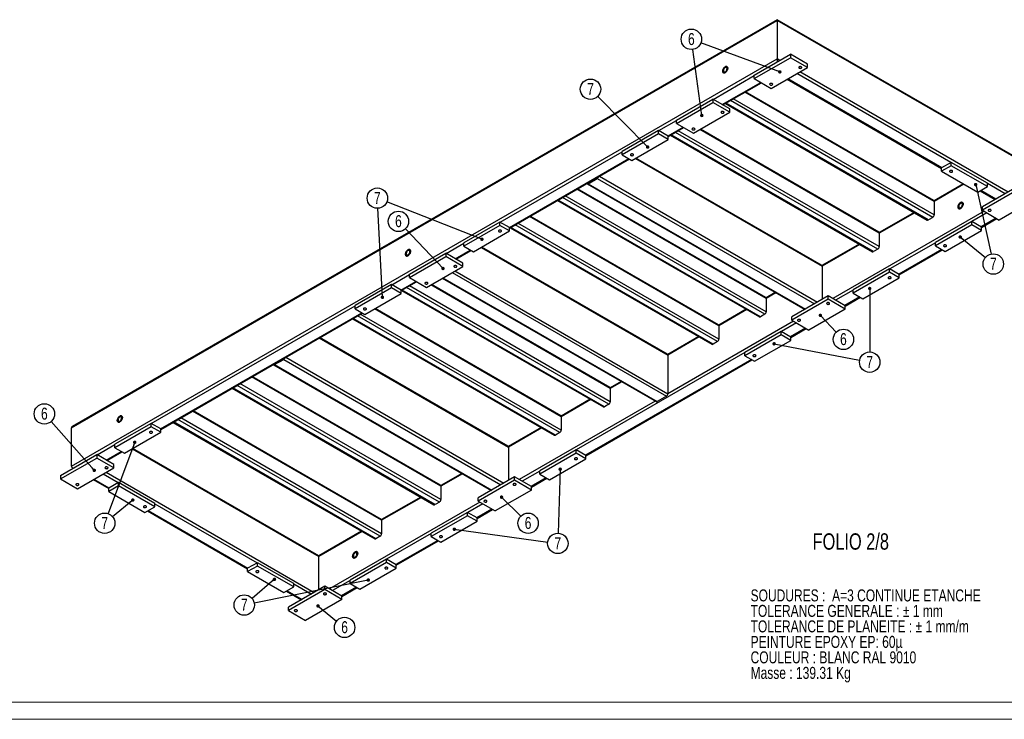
# Model space of a CAD drawing. Header units: millimetres. Extents: x 0 to 841, y 0 to 594.
# Tile 5 of 9: x 408 to 696, y 0 to 204. Entities that reach past the tile are written whole.
import ezdxf

# ---------------------------------------------------------------- set-up
doc = ezdxf.new("R2010")
doc.units = ezdxf.units.MM
doc.layers.add('NOTES', color=6, linetype='Continuous')
doc.layers.add('TRAIT-FORT', color=4, linetype='Continuous', lineweight=25)
doc.styles.add('SLDTEXTSTYLE0', font='TXT', dxfattribs={"width": 0.75})
doc.dimstyles.new('SLDDIMSTYLE2', dxfattribs={"dimtxt": 0.18, "dimasz": 1, "dimexe": 0, "dimexo": 0.0625, "dimgap": 0, "dimtad": 0, "dimtih": 1, "dimtoh": 1, "dimdec": 0, "dimrnd": 1e-09, "dimzin": 0, "dimdsep": 46, "dimtxsty": 'Standard', "dimblk1": 'DOT', "dimblk2": 'DOT', "dimsah": 1, "dimcen": 0.09, "dimadec": 0, "dimazin": 0, "dimtfac": 1, "dimtdec": 0, "dimtofl": 0, "dimtmove": 0, "dimatfit": 3, "dimldrblk": 'DOT', "dimfxl": 1, "dimfrac": 2, "dimtolj": 1, "dimtzin": 0, "dimarcsym": 0})

# ---------------------------------------------------------------- blocks, each defined once
blk = doc.blocks.new('SW_NOTE_0')
at = {"layer": 'NOTES', "color": 0, "char_height": 3.5, "attachment_point": 1, "style": 'SLDTEXTSTYLE0'}
for s, insert in [('SOUDURES :  A=3 CONTINUE ETANCHE', (0, 4.51)), ('TOLERANCE GENERALE : ± 1 mm', (0, -0.01)), ('TOLERANCE DE PLANEITE : ± 1 mm/m', (0, -4.54)), ('PEINTURE EPOXY EP: 60µ', (0, -9.07)), ('COULEUR : BLANC RAL 9010', (0, -13.59)), ('Masse : 139.31 Kg', (0, -18.12))]:
    blk.add_mtext(s, dxfattribs=dict(at, insert=insert))
blk = doc.blocks.new('SW_NOTE_13')
at = {"layer": 'NOTES', "color": 0}
blk.add_circle((-2.05, 2.17), 2.98, dxfattribs=at)
at = {"layer": 'NOTES', "color": 0, "insert": (-2.05, 3.98), "char_height": 3.5, "attachment_point": 2, "style": 'SLDTEXTSTYLE0'}
blk.add_mtext('6', dxfattribs=at)
blk = doc.blocks.new('_Dot')
at = {"color": 0, "linetype": 'ByBlock', "lineweight": -2}
blk.add_line((-0.5, 0), (-1, 0), dxfattribs=at)
at = {"color": 0, "linetype": 'ByBlock', "const_width": 0.5}
blk.add_lwpolyline([(-0.25, 0, 1), (0.25, 0, 1)], format="xyb", close=True, dxfattribs=at)
blk = doc.blocks.new('SW_NOTE_14')
at = {"layer": 'NOTES', "color": 0}
blk.add_circle((-0.15, 2.98), 2.98, dxfattribs=at)
at = {"layer": 'NOTES', "color": 0, "insert": (-0.15, 4.8), "char_height": 3.5, "attachment_point": 2, "style": 'SLDTEXTSTYLE0'}
blk.add_mtext('7', dxfattribs=at)
blk = doc.blocks.new('SW_NOTE_15')
at = {"layer": 'NOTES', "color": 0}
blk.add_circle((-0.41, 2.95), 2.98, dxfattribs=at)
at = {"layer": 'NOTES', "color": 0, "insert": (-0.4, 4.77), "char_height": 3.5, "attachment_point": 2, "style": 'SLDTEXTSTYLE0'}
blk.add_mtext('6', dxfattribs=at)
blk = doc.blocks.new('SW_NOTE_17')
at = {"layer": 'NOTES', "color": 0}
blk.add_circle((2.31, -1.89), 2.98, dxfattribs=at)
at = {"layer": 'NOTES', "color": 0, "insert": (2.31, -0.07), "char_height": 3.5, "attachment_point": 2, "style": 'SLDTEXTSTYLE0'}
blk.add_mtext('7', dxfattribs=at)
blk = doc.blocks.new('SW_NOTE_18')
at = {"layer": 'NOTES', "color": 0}
blk.add_circle((2.07, -2.15), 2.98, dxfattribs=at)
at = {"layer": 'NOTES', "color": 0, "insert": (2.07, -0.33), "char_height": 3.5, "attachment_point": 2, "style": 'SLDTEXTSTYLE0'}
blk.add_mtext('6', dxfattribs=at)
blk = doc.blocks.new('SW_NOTE_19')
at = {"layer": 'NOTES', "color": 0}
blk.add_circle((0, -2.98), 2.98, dxfattribs=at)
at = {"layer": 'NOTES', "color": 0, "insert": (0, -1.16), "char_height": 3.5, "attachment_point": 2, "style": 'SLDTEXTSTYLE0'}
blk.add_mtext('7', dxfattribs=at)
blk = doc.blocks.new('SW_NOTE_20')
at = {"layer": 'NOTES', "color": 0}
blk.add_circle((2.13, -2.09), 2.98, dxfattribs=at)
at = {"layer": 'NOTES', "color": 0, "insert": (2.13, -0.27), "char_height": 3.5, "attachment_point": 2, "style": 'SLDTEXTSTYLE0'}
blk.add_mtext('6', dxfattribs=at)
blk = doc.blocks.new('SW_NOTE_21')
at = {"layer": 'NOTES', "color": 0}
blk.add_circle((-0.09, -2.98), 2.98, dxfattribs=at)
at = {"layer": 'NOTES', "color": 0, "insert": (-0.09, -1.16), "char_height": 3.5, "attachment_point": 2, "style": 'SLDTEXTSTYLE0'}
blk.add_mtext('7', dxfattribs=at)
blk = doc.blocks.new('SW_NOTE_22')
at = {"layer": 'NOTES', "color": 0}
blk.add_circle((2.32, -1.88), 2.98, dxfattribs=at)
at = {"layer": 'NOTES', "color": 0, "insert": (2.32, -0.06), "char_height": 3.5, "attachment_point": 2, "style": 'SLDTEXTSTYLE0'}
blk.add_mtext('6', dxfattribs=at)
blk = doc.blocks.new('SW_NOTE_23')
at = {"layer": 'NOTES', "color": 0}
blk.add_circle((-2.27, -1.93), 2.98, dxfattribs=at)
at = {"layer": 'NOTES', "color": 0, "insert": (-2.27, -0.12), "char_height": 3.5, "attachment_point": 2, "style": 'SLDTEXTSTYLE0'}
blk.add_mtext('7', dxfattribs=at)
blk = doc.blocks.new('SW_NOTE_24')
at = {"layer": 'NOTES', "color": 0}
blk.add_circle((-2.3, -1.89), 2.98, dxfattribs=at)
at = {"layer": 'NOTES', "color": 0, "insert": (-2.3, -0.08), "char_height": 3.5, "attachment_point": 2, "style": 'SLDTEXTSTYLE0'}
blk.add_mtext('7', dxfattribs=at)
blk = doc.blocks.new('SW_NOTE_25')
at = {"layer": 'NOTES', "color": 0}
blk.add_circle((-1.98, 2.23), 2.98, dxfattribs=at)
at = {"layer": 'NOTES', "color": 0, "insert": (-1.97, 4.05), "char_height": 3.5, "attachment_point": 2, "style": 'SLDTEXTSTYLE0'}
blk.add_mtext('6', dxfattribs=at)
blk = doc.blocks.new('SW_NOTE_26')
at = {"layer": 'NOTES', "color": 0}
blk.add_circle((-2.1, 2.12), 2.98, dxfattribs=at)
at = {"layer": 'NOTES', "color": 0, "insert": (-2.09, 3.94), "char_height": 3.5, "attachment_point": 2, "style": 'SLDTEXTSTYLE0'}
blk.add_mtext('7', dxfattribs=at)

msp = doc.modelspace()

# ---------------------------------------------------------------- linework, layer by layer
at = {"lineweight": 18}
for p, q in [((836, 5), (5, 5)), ((841, 0), (0, 0))]:
    msp.add_line(p, q, dxfattribs=at)
at = {"layer": 'TRAIT-FORT', "lineweight": 25}
for p, q in [((423.37, 85.2), (629.49, 204.19)), ((629.49, 204.39), (423.62, 85.54)), ((701.51, 162.82), (629.49, 204.39)), ((629.49, 204.39), (629.49, 204.19)), ((629.49, 204.19), (629.49, 192.92)), ((701.75, 162.47), (629.49, 204.19)), ((423.37, 73.93), (629.49, 192.92)), ((622.77, 188.15), (633.38, 194.27)), ((622.77, 187.17), (633.38, 193.29)), ((629.49, 192.92), (629.49, 192.02)), ((630.27, 192.47), (629.49, 192.92)), ((633.38, 194.27), (633.38, 193.29)), ((638.33, 191.41), (633.38, 194.27)), ((638.33, 190.43), (633.38, 193.29)), ((627.72, 184.31), (638.33, 190.43)), ((638.33, 190.43), (638.33, 191.41)), ((610.75, 181.12), (622.77, 188.06)), ((622.77, 187.17), (622.77, 188.15)), ((622.77, 187.17), (627.72, 184.31)), ((632.35, 186.98), (677.43, 160.96)), ((677.5, 161.12), (632.53, 187.08)), ((680.19, 162.67), (635.22, 188.63)), ((696.88, 154.02), (636.06, 189.12)), ((613.44, 179.57), (624.68, 186.06)), ((613.61, 179.47), (624.86, 185.96)), ((600.07, 175.04), (610.68, 181.16)), ((610.68, 181.16), (610.68, 180.18)), ((615.63, 178.31), (610.68, 181.16)), ((675.31, 147.37), (616.65, 181.23)), ((675.31, 151.29), (620.05, 183.19)), ((675.18, 151.56), (620.22, 183.29)), ((600.07, 174.06), (610.68, 180.18)), ((615.63, 177.33), (610.68, 180.18)), ((614.36, 179.9), (673.31, 145.87)), ((673.61, 145.9), (614.53, 180)), ((615.63, 177.33), (615.63, 178.31)), ((674.88, 146.63), (615.81, 180.74)), ((605.02, 171.2), (615.63, 177.33)), ((594.91, 171.98), (600.07, 174.96)), ((597.6, 170.43), (601.98, 172.96)), ((597.67, 170.27), (602.16, 172.86)), ((600.07, 174.06), (600.07, 175.04)), ((600.07, 174.06), (605.02, 171.2)), ((594.84, 172.02), (584.23, 165.9)), ((594.84, 171.04), (584.23, 164.92)), ((594.84, 171.04), (594.84, 172.02)), ((597.67, 170.39), (594.84, 172.02)), ((597.67, 169.41), (594.84, 171.04)), ((597.67, 169.41), (597.67, 170.39)), ((598.31, 170.63), (657.26, 136.6)), ((657.56, 136.63), (598.48, 170.74)), ((658.83, 137.37), (599.75, 171.47)), ((659.26, 138.1), (600.6, 171.96)), ((659.26, 142.02), (606.86, 172.27)), ((659.13, 142.29), (607.04, 172.37)), ((587.06, 163.29), (597.67, 169.41)), ((548.6, 145.24), (584.23, 165.82)), ((584.23, 164.92), (584.23, 165.9)), ((584.23, 164.92), (587.06, 163.29)), ((642.45, 132.66), (588.23, 163.96)), ((551.28, 143.69), (586.14, 163.82)), ((551.35, 143.53), (586.32, 163.71)), ((588.05, 163.86), (642.57, 132.39)), ((680.26, 162.71), (677.43, 161.08)), ((680.26, 161.73), (677.43, 160.1)), ((677.43, 160.1), (677.43, 161.08)), ((680.26, 161.73), (680.26, 162.71)), ((690.86, 156.59), (680.26, 162.71)), ((690.86, 155.61), (680.26, 161.73)), ((574.26, 156.71), (576.95, 158.26)), ((577.55, 158.65), (641.23, 121.89)), ((677.43, 160.1), (688.04, 153.98)), ((573.96, 156.44), (637.51, 119.75)), ((574.23, 156.73), (574.26, 156.71)), ((574.26, 156.47), (576.95, 158.02)), ((574.26, 156.47), (637.69, 119.85)), ((576.95, 158.02), (640.38, 121.4)), ((683.83, 156.41), (675.27, 151.47)), ((684, 156.31), (675.31, 151.29)), ((688.04, 153.98), (690.86, 155.61)), ((699.99, 155.82), (689.38, 149.69)), ((690.86, 155.61), (690.86, 156.59)), ((696.03, 153.53), (690.86, 156.51)), ((625.83, 118.32), (566.76, 152.42)), ((626.26, 119.05), (567.6, 152.91)), ((626.26, 122.97), (571, 154.87)), ((626.13, 123.25), (571.17, 154.97)), ((688.78, 154.41), (693.16, 151.88)), ((693.34, 151.98), (688.96, 154.51)), ((699.99, 154.84), (689.38, 148.71)), ((565.31, 151.59), (624.26, 117.55)), ((624.56, 117.58), (565.48, 151.69)), ((675.31, 151.29), (675.31, 147.37)), ((689.38, 148.71), (689.38, 149.69)), ((704.94, 151.98), (694.33, 145.86)), ((612.42, 114.98), (557.16, 146.88)), ((612.3, 115.26), (557.34, 146.99)), ((689.87, 148.43), (645.68, 122.91)), ((669.44, 148.1), (659.22, 142.2)), ((669.62, 148), (659.26, 142.02)), ((690.72, 147.94), (686.34, 145.41)), ((689.38, 148.71), (694.33, 145.86)), ((548.52, 145.28), (537.92, 139.16)), ((548.52, 144.3), (537.92, 138.18)), ((548.52, 144.3), (548.52, 145.28)), ((551.35, 143.65), (548.52, 145.28)), ((551.35, 142.67), (548.52, 144.3)), ((612, 110.33), (552.92, 144.43)), ((612.42, 111.06), (553.77, 144.92)), ((674.88, 146.63), (673.61, 145.9)), ((686.27, 145.45), (675.66, 139.32)), ((686.27, 144.47), (675.66, 138.34)), ((686.27, 144.47), (686.27, 145.45)), ((689.1, 143.81), (686.27, 145.45)), ((689.1, 142.83), (686.27, 144.47)), ((693.41, 146.39), (689.03, 143.85)), ((689.1, 143.69), (693.59, 146.28)), ((689.1, 142.83), (689.1, 143.81)), ((540.75, 136.55), (551.35, 142.67)), ((551.35, 142.67), (551.35, 143.65)), ((551.47, 143.6), (610.43, 109.56)), ((610.73, 109.59), (551.65, 143.7)), ((659.26, 142.02), (659.26, 138.1)), ((678.49, 136.71), (689.1, 142.83)), ((532.76, 136.1), (537.92, 139.08)), ((537.92, 138.18), (537.92, 139.16)), ((537.92, 138.18), (540.75, 136.55)), ((653.39, 138.84), (642.53, 132.57)), ((653.57, 138.73), (642.57, 132.39)), ((675.66, 139.24), (662.37, 131.57)), ((675.66, 138.34), (675.66, 139.32)), ((675.66, 138.34), (678.49, 136.71)), ((522.08, 130.02), (532.69, 136.14)), ((522.08, 129.04), (532.69, 135.16)), ((532.69, 136.14), (532.69, 135.16)), ((537.63, 133.28), (532.69, 136.14)), ((537.63, 132.3), (532.69, 135.16)), ((535.44, 134.55), (539.83, 137.08)), ((535.62, 134.45), (540, 136.98)), ((543.01, 137.86), (597.53, 106.38)), ((597.4, 106.66), (543.19, 137.96)), ((658.83, 137.37), (657.56, 136.63)), ((677.57, 137.24), (665.06, 130.02)), ((665.13, 129.85), (677.75, 137.14)), ((527.03, 126.18), (537.63, 132.3)), ((537.63, 132.3), (537.63, 133.28)), ((642.57, 132.39), (642.57, 122.67)), ((516.92, 126.96), (522.08, 129.94)), ((522.08, 129.04), (522.08, 130.02)), ((534.52, 130.51), (597.1, 94.38)), ((535.37, 131), (597.53, 95.12)), ((662.3, 131.61), (651.69, 125.49)), ((662.3, 130.63), (651.69, 124.51)), ((662.3, 130.63), (662.3, 131.61)), ((665.13, 129.98), (662.3, 131.61)), ((665.13, 129), (662.3, 130.63)), ((665.13, 129), (665.13, 129.98)), ((516.85, 127), (506.24, 120.87)), ((516.85, 126.02), (516.85, 127)), ((519.67, 125.36), (516.85, 127)), ((519.6, 125.4), (523.99, 127.93)), ((519.67, 125.24), (524.16, 127.83)), ((580.72, 92.76), (522.07, 126.62)), ((522.08, 129.04), (527.03, 126.18)), ((580.72, 96.68), (528.33, 126.93)), ((580.6, 96.96), (528.5, 127.03)), ((531.66, 128.85), (594.12, 92.8)), ((531.84, 128.96), (594.42, 92.83)), ((654.52, 122.87), (665.13, 129)), ((516.85, 126.02), (506.24, 119.89)), ((509.07, 118.26), (519.67, 124.38)), ((519.67, 124.38), (516.85, 126.02)), ((519.67, 124.38), (519.67, 125.36)), ((519.77, 125.3), (578.72, 91.26)), ((579.02, 91.29), (519.95, 125.4)), ((580.3, 92.03), (521.22, 126.13)), ((628.92, 124.71), (626.22, 123.15)), ((629.1, 124.61), (626.26, 122.97)), ((644.34, 123.69), (633.73, 117.57)), ((644.34, 122.71), (644.34, 123.69)), ((649.29, 120.83), (644.34, 123.69)), ((651.69, 125.4), (646.53, 122.42)), ((651.69, 124.51), (651.69, 125.49)), ((651.69, 124.51), (654.52, 122.87)), ((446.7, 86.42), (506.24, 120.79)), ((506.24, 119.89), (506.24, 120.87)), ((626.26, 122.97), (626.26, 119.05)), ((644.34, 122.71), (633.73, 116.59)), ((649.29, 119.85), (644.34, 122.71)), ((653.6, 123.4), (649.22, 120.87)), ((649.29, 120.71), (653.78, 123.3)), ((649.29, 119.85), (649.29, 120.83)), ((449.39, 84.87), (508.15, 118.79)), ((449.46, 84.71), (508.32, 118.69)), ((506.24, 119.89), (509.07, 118.26)), ((566.39, 84.49), (507.74, 118.35)), ((566.39, 88.41), (511.87, 119.88)), ((566.27, 88.68), (512.05, 119.98)), ((620.39, 119.79), (612.39, 115.16)), ((620.57, 119.68), (612.42, 114.98)), ((625.83, 118.32), (624.56, 117.58)), ((649.29, 119.85), (638.68, 113.73)), ((505.44, 117.02), (564.39, 82.99)), ((564.69, 83.02), (505.61, 117.13)), ((565.97, 83.75), (506.89, 117.86)), ((634.23, 116.3), (597.53, 95.12)), ((635.07, 115.81), (630.69, 113.28)), ((633.73, 116.59), (633.73, 117.57)), ((633.73, 116.59), (638.68, 113.73)), ((612.42, 114.98), (612.42, 111.06)), ((630.62, 113.32), (620.01, 107.2)), ((630.62, 112.34), (620.01, 106.22)), ((630.62, 112.34), (630.62, 113.32)), ((633.45, 111.69), (630.62, 113.32)), ((633.45, 110.71), (630.62, 112.34)), ((637.76, 114.26), (633.38, 111.73)), ((633.45, 111.57), (637.94, 114.16)), ((495.74, 111.42), (551, 79.52)), ((550.87, 79.8), (495.92, 111.53)), ((606.56, 111.8), (597.49, 106.56)), ((606.73, 111.7), (597.53, 106.38)), ((612, 110.33), (610.73, 109.59)), ((622.84, 104.59), (633.45, 110.71)), ((633.45, 110.71), (633.45, 111.69)), ((620.01, 107.12), (570.8, 78.71)), ((597.53, 106.38), (597.53, 95.12)), ((620.01, 106.22), (620.01, 107.2)), ((482.39, 103.58), (545.94, 66.89)), ((482.66, 103.87), (482.69, 103.85)), ((482.69, 103.85), (485.38, 105.4)), ((482.69, 103.61), (485.38, 105.16)), ((482.69, 103.61), (546.12, 66.99)), ((485.38, 105.16), (548.81, 68.54)), ((485.98, 105.79), (549.66, 69.03)), ((621.92, 105.12), (573.49, 77.15)), ((573.56, 76.99), (622.1, 105.01)), ((620.01, 106.22), (622.84, 104.59)), ((531.25, 64.2), (472.59, 98.06)), ((531.25, 68.12), (475.99, 100.02)), ((531.12, 68.4), (476.16, 100.12)), ((583.88, 98.71), (580.68, 96.86)), ((584.06, 98.61), (580.72, 96.68)), ((470.3, 96.74), (529.25, 62.7)), ((529.55, 62.73), (470.47, 96.84)), ((530.82, 63.47), (471.74, 97.57)), ((580.72, 96.68), (580.72, 92.76)), ((593.82, 92.97), (554.11, 70.05)), ((574.85, 93.5), (566.35, 88.59)), ((575.03, 93.4), (566.39, 88.41)), ((580.3, 92.03), (579.02, 91.29)), ((597.1, 94.38), (594.42, 92.83)), ((513.97, 58.15), (458.71, 90.05)), ((513.85, 58.42), (458.89, 90.15)), ((446.63, 86.46), (436.02, 80.34)), ((446.63, 85.48), (446.63, 86.46)), ((449.46, 84.83), (446.63, 86.46)), ((453.02, 86.76), (511.97, 52.73)), ((512.27, 52.76), (453.19, 86.86)), ((513.55, 53.49), (454.47, 87.6)), ((513.97, 54.23), (455.32, 88.09)), ((566.39, 88.41), (566.39, 84.49)), ((423.37, 73.93), (423.37, 85.2)), ((446.63, 85.48), (436.02, 79.36)), ((438.85, 77.73), (449.46, 83.85)), ((449.46, 83.85), (446.63, 85.48)), ((449.46, 83.85), (449.46, 84.83)), ((560.52, 85.22), (550.96, 79.7)), ((560.7, 85.12), (551, 79.52)), ((565.97, 83.75), (564.69, 83.02)), ((430.86, 77.28), (436.02, 80.26)), ((433.55, 75.73), (437.93, 78.26)), ((433.72, 75.62), (438.11, 78.16)), ((436.02, 79.36), (436.02, 80.34)), ((436.02, 79.36), (438.85, 77.73)), ((441.12, 79.03), (495.63, 47.56)), ((495.63, 47.76), (441.29, 79.13)), ((551, 79.52), (551, 69.81)), ((570.73, 78.75), (560.12, 72.62)), ((570.73, 77.77), (560.12, 71.64)), ((570.73, 77.77), (570.73, 78.75)), ((573.56, 77.11), (570.73, 78.75)), ((573.56, 76.13), (570.73, 77.77)), ((420.18, 71.19), (430.79, 77.32)), ((420.18, 70.21), (430.79, 76.34)), ((430.79, 77.32), (430.79, 76.34)), ((435.74, 74.46), (430.79, 77.32)), ((435.74, 73.48), (430.79, 76.34)), ((562.95, 70.01), (573.56, 76.13)), ((573.56, 76.13), (573.56, 77.11)), ((423.62, 73.58), (423.97, 73.38)), ((425.13, 67.36), (435.74, 73.48)), ((433.48, 72.17), (494.29, 37.07)), ((435.74, 73.48), (435.74, 74.46)), ((560.12, 72.54), (554.96, 69.56)), ((560.12, 71.64), (560.12, 72.62)), ((420.18, 71.19), (420.18, 70.21)), ((420.18, 70.21), (425.13, 67.36)), ((429.77, 70.03), (434.26, 67.44)), ((429.94, 70.13), (434.33, 67.6)), ((432.63, 71.68), (437.01, 69.15)), ((437.08, 69.19), (434.26, 67.56)), ((437.08, 68.21), (437.08, 69.19)), ((447.69, 63.07), (437.08, 69.19)), ((537.35, 71.85), (531.21, 68.3)), ((537.53, 71.75), (531.25, 68.12)), ((552.77, 70.83), (542.16, 64.7)), ((552.77, 69.85), (542.16, 63.72)), ((552.77, 69.85), (552.77, 70.83)), ((557.72, 67.97), (552.77, 70.83)), ((557.72, 66.99), (552.77, 69.85)), ((562.03, 70.54), (557.65, 68.01)), ((557.72, 67.85), (562.21, 70.44)), ((560.12, 71.64), (562.95, 70.01)), ((437.08, 68.21), (434.26, 66.58)), ((434.26, 66.58), (434.26, 67.56)), ((434.26, 66.58), (444.86, 60.46)), ((447.69, 62.09), (437.08, 68.21)), ((531.25, 68.12), (531.25, 64.2)), ((557.72, 66.99), (547.11, 60.87)), ((557.72, 66.99), (557.72, 67.97)), ((542.66, 63.44), (498.74, 38.09)), ((525.38, 64.94), (513.93, 58.33)), ((525.56, 64.84), (513.97, 58.15)), ((530.82, 63.47), (529.55, 62.73)), ((542.16, 63.72), (542.16, 64.7)), ((542.16, 63.72), (547.11, 60.87)), ((444.86, 60.46), (447.69, 62.09)), ((445.61, 60.89), (474.84, 44.01)), ((445.78, 60.99), (474.91, 44.17)), ((447.69, 62.09), (447.69, 63.07)), ((447.69, 62.99), (477.6, 45.72)), ((539.05, 60.46), (528.44, 54.34)), ((539.05, 59.48), (539.05, 60.46)), ((541.88, 58.83), (539.05, 60.46)), ((543.5, 62.95), (539.12, 60.42)), ((546.19, 61.4), (541.81, 58.87)), ((541.88, 58.7), (546.37, 61.3)), ((513.97, 58.15), (513.97, 54.23)), ((539.05, 59.48), (528.44, 53.36)), ((531.27, 51.72), (541.88, 57.85)), ((541.88, 57.85), (539.05, 59.48)), ((541.88, 57.85), (541.88, 58.83)), ((508.1, 54.96), (495.63, 47.76)), ((508.28, 54.86), (495.63, 47.56)), ((513.55, 53.49), (512.27, 52.76)), ((528.44, 54.25), (515.43, 46.74)), ((530.35, 52.25), (518.12, 45.19)), ((518.19, 45.03), (530.53, 52.15)), ((528.44, 53.36), (528.44, 54.34)), ((528.44, 53.36), (531.27, 51.72)), ((495.63, 47.56), (495.63, 47.76)), ((495.63, 37.84), (495.63, 47.56)), ((515.36, 46.78), (504.75, 40.66)), ((515.36, 45.8), (515.36, 46.78)), ((518.19, 45.15), (515.36, 46.78)), ((477.67, 45.76), (474.84, 44.13)), ((477.67, 44.78), (474.84, 43.15)), ((474.84, 43.15), (474.84, 44.13)), ((474.84, 43.15), (485.45, 37.03)), ((477.67, 44.78), (477.67, 45.76)), ((488.28, 39.64), (477.67, 45.76)), ((488.28, 38.66), (477.67, 44.78)), ((515.36, 45.8), (504.75, 39.68)), ((507.58, 38.05), (518.19, 44.17)), ((518.19, 44.17), (515.36, 45.8)), ((518.19, 44.17), (518.19, 45.15)), ((504.75, 40.58), (499.59, 37.6)), ((504.75, 39.68), (504.75, 40.66)), ((485.45, 37.03), (488.28, 38.66)), ((486.19, 37.46), (490.58, 34.93)), ((486.37, 37.56), (490.75, 35.03)), ((497.4, 38.86), (486.79, 32.74)), ((497.4, 37.89), (486.79, 31.76)), ((488.28, 38.66), (488.28, 39.64)), ((488.28, 39.56), (493.44, 36.58)), ((497.4, 37.89), (497.4, 38.86)), ((502.35, 36.01), (497.4, 38.86)), ((502.35, 35.03), (497.4, 37.89)), ((506.66, 38.58), (502.28, 36.05)), ((502.35, 35.89), (506.84, 38.48)), ((504.75, 39.68), (507.58, 38.05)), ((502.35, 35.03), (491.74, 28.9)), ((502.35, 35.03), (502.35, 36.01)), ((486.79, 31.76), (486.79, 32.74)), ((486.79, 31.76), (491.74, 28.9))]:
    msp.add_line(p, q, dxfattribs=at)
at = {"layer": 'TRAIT-FORT', "lineweight": 25, "flags": 128}
for points in [[(614.29, 190.64), (614.42, 190.7), (614.55, 190.73), (614.68, 190.73), (614.79, 190.7), (614.88, 190.64), (614.95, 190.54), (615, 190.43), (615.02, 190.28), (615.02, 190.13), (615, 189.96), (614.95, 189.78), (614.88, 189.6), (614.79, 189.43), (614.68, 189.28), (614.55, 189.13), (614.42, 189.01), (614.29, 188.92), (614.15, 188.86), (614.02, 188.82), (613.89, 188.82), (613.79, 188.86), (613.69, 188.92), (613.62, 189.01), (613.57, 189.13), (613.55, 189.27), (613.55, 189.43), (613.57, 189.6), (613.62, 189.78), (613.69, 189.95), (613.79, 190.12), (613.89, 190.28), (614.02, 190.42), (614.15, 190.54), (614.29, 190.64)], [(614.29, 190.64), (614.15, 190.54), (614.02, 190.42), (613.9, 190.28), (613.79, 190.12), (613.69, 189.95), (613.62, 189.78), (613.57, 189.6), (613.55, 189.43), (613.55, 189.27), (613.57, 189.13), (613.62, 189.01), (613.69, 188.92), (613.79, 188.86), (613.9, 188.82), (614.02, 188.82), (614.15, 188.86), (614.29, 188.92), (614.42, 189.01), (614.55, 189.13), (614.68, 189.28), (614.79, 189.43), (614.88, 189.6), (614.95, 189.78), (615, 189.96), (615.03, 190.13), (615.03, 190.28), (615, 190.43), (614.95, 190.54), (614.88, 190.64), (614.79, 190.7), (614.68, 190.73), (614.55, 190.73), (614.42, 190.7), (614.29, 190.64)], [(614.29, 190.39), (614.17, 190.31), (614.06, 190.21), (613.97, 190.08), (613.88, 189.94), (613.82, 189.79), (613.78, 189.65), (613.76, 189.51), (613.76, 189.38), (613.79, 189.27), (613.85, 189.18), (613.92, 189.12), (614.01, 189.1), (614.12, 189.1), (614.23, 189.14), (614.34, 189.2), (614.46, 189.3), (614.56, 189.41), (614.65, 189.54), (614.72, 189.69), (614.78, 189.84), (614.81, 189.98), (614.82, 190.12), (614.8, 190.24), (614.75, 190.34), (614.69, 190.41), (614.61, 190.45), (614.51, 190.46), (614.4, 190.44), (614.29, 190.39)], [(635.89, 190.25), (635.99, 190.2), (636.11, 190.18), (636.24, 190.17), (636.36, 190.19), (636.48, 190.22), (636.57, 190.28), (636.63, 190.34), (636.65, 190.41), (636.65, 190.49), (636.6, 190.56), (636.52, 190.61), (636.42, 190.66), (636.3, 190.68), (636.17, 190.69), (636.05, 190.67), (635.94, 190.64), (635.85, 190.59), (635.78, 190.52), (635.76, 190.45), (635.77, 190.38), (635.81, 190.31), (635.89, 190.25)], [(627.4, 185.35), (627.5, 185.3), (627.62, 185.28), (627.75, 185.27), (627.88, 185.29), (627.99, 185.32), (628.08, 185.38), (628.14, 185.44), (628.17, 185.51), (628.16, 185.59), (628.12, 185.66), (628.04, 185.72), (627.94, 185.76), (627.82, 185.79), (627.69, 185.79), (627.56, 185.78), (627.45, 185.74), (627.36, 185.69), (627.3, 185.62), (627.27, 185.55), (627.28, 185.48), (627.33, 185.41), (627.4, 185.35)], [(613.19, 177.14), (613.29, 177.1), (613.41, 177.07), (613.54, 177.07), (613.66, 177.08), (613.78, 177.12), (613.87, 177.17), (613.93, 177.24), (613.96, 177.31), (613.95, 177.38), (613.9, 177.45), (613.83, 177.51), (613.72, 177.56), (613.6, 177.58), (613.48, 177.59), (613.35, 177.57), (613.24, 177.54), (613.15, 177.48), (613.09, 177.42), (613.06, 177.35), (613.07, 177.27), (613.11, 177.2), (613.19, 177.14)], [(604.7, 172.25), (604.81, 172.2), (604.93, 172.18), (605.05, 172.17), (605.18, 172.19), (605.29, 172.22), (605.38, 172.27), (605.44, 172.34), (605.47, 172.41), (605.46, 172.48), (605.42, 172.55), (605.34, 172.61), (605.24, 172.66), (605.12, 172.68), (604.99, 172.69), (604.86, 172.67), (604.75, 172.64), (604.66, 172.58), (604.6, 172.52), (604.57, 172.45), (604.58, 172.37), (604.63, 172.3), (604.7, 172.25)], [(587.38, 164.73), (587.46, 164.79), (587.5, 164.86), (587.51, 164.94), (587.48, 165.01), (587.42, 165.07), (587.33, 165.13), (587.22, 165.16), (587.09, 165.18), (586.97, 165.17), (586.85, 165.15), (586.74, 165.1), (586.67, 165.04), (586.62, 164.97), (586.61, 164.9), (586.64, 164.83), (586.7, 164.76), (586.79, 164.71), (586.9, 164.67), (587.03, 164.66), (587.16, 164.66), (587.28, 164.69), (587.38, 164.73)], [(679.94, 159.92), (680.04, 159.87), (680.16, 159.85), (680.29, 159.84), (680.42, 159.86), (680.53, 159.89), (680.62, 159.95), (680.68, 160.01), (680.71, 160.08), (680.7, 160.16), (680.65, 160.23), (680.58, 160.29), (680.47, 160.33), (680.35, 160.36), (680.23, 160.36), (680.1, 160.34), (679.99, 160.31), (679.9, 160.26), (679.84, 160.19), (679.81, 160.12), (679.82, 160.05), (679.86, 159.98), (679.94, 159.92)], [(683.02, 150.96), (683.15, 151.02), (683.28, 151.06), (683.41, 151.06), (683.52, 151.02), (683.61, 150.96), (683.68, 150.87), (683.73, 150.75), (683.76, 150.61), (683.76, 150.45), (683.73, 150.28), (683.68, 150.1), (683.61, 149.93), (683.52, 149.76), (683.41, 149.6), (683.28, 149.46), (683.15, 149.34), (683.02, 149.24), (682.88, 149.18), (682.75, 149.15), (682.63, 149.15), (682.52, 149.18), (682.42, 149.24), (682.35, 149.34), (682.3, 149.45), (682.28, 149.6), (682.28, 149.75), (682.3, 149.92), (682.35, 150.1), (682.42, 150.28), (682.52, 150.45), (682.63, 150.6), (682.75, 150.75), (682.88, 150.87), (683.02, 150.96)], [(683.02, 150.96), (682.88, 150.87), (682.75, 150.75), (682.63, 150.6), (682.52, 150.45), (682.42, 150.28), (682.35, 150.1), (682.3, 149.92), (682.28, 149.75), (682.28, 149.6), (682.3, 149.45), (682.35, 149.34), (682.42, 149.24), (682.52, 149.18), (682.63, 149.15), (682.75, 149.15), (682.88, 149.18), (683.02, 149.24), (683.15, 149.34), (683.28, 149.46), (683.41, 149.6), (683.52, 149.76), (683.61, 149.93), (683.68, 150.1), (683.73, 150.28), (683.76, 150.45), (683.76, 150.61), (683.73, 150.75), (683.68, 150.87), (683.61, 150.96), (683.52, 151.02), (683.41, 151.06), (683.28, 151.06), (683.15, 151.02), (683.02, 150.96)], [(683.02, 150.71), (682.9, 150.63), (682.79, 150.53), (682.7, 150.4), (682.61, 150.26), (682.55, 150.12), (682.51, 149.97), (682.49, 149.83), (682.49, 149.7), (682.52, 149.59), (682.58, 149.5), (682.65, 149.45), (682.74, 149.42), (682.85, 149.42), (682.96, 149.46), (683.07, 149.53), (683.19, 149.62), (683.29, 149.73), (683.38, 149.87), (683.46, 150.01), (683.51, 150.16), (683.54, 150.3), (683.55, 150.44), (683.53, 150.56), (683.48, 150.66), (683.42, 150.73), (683.34, 150.77), (683.24, 150.79), (683.13, 150.77), (683.02, 150.71)], [(691.18, 148.53), (691.29, 148.48), (691.41, 148.46), (691.53, 148.45), (691.66, 148.47), (691.77, 148.5), (691.86, 148.56), (691.92, 148.62), (691.95, 148.69), (691.94, 148.77), (691.9, 148.84), (691.82, 148.9), (691.72, 148.94), (691.6, 148.97), (691.47, 148.97), (691.34, 148.96), (691.23, 148.92), (691.14, 148.87), (691.08, 148.8), (691.05, 148.73), (691.06, 148.66), (691.11, 148.59), (691.18, 148.53)], [(548.21, 142.49), (548.31, 142.44), (548.43, 142.42), (548.56, 142.41), (548.68, 142.43), (548.79, 142.46), (548.88, 142.52), (548.95, 142.58), (548.97, 142.65), (548.96, 142.73), (548.92, 142.8), (548.84, 142.85), (548.74, 142.9), (548.62, 142.92), (548.49, 142.93), (548.37, 142.91), (548.25, 142.88), (548.16, 142.83), (548.1, 142.76), (548.08, 142.69), (548.08, 142.62), (548.13, 142.55), (548.21, 142.49)], [(678.81, 138.16), (678.89, 138.22), (678.93, 138.29), (678.94, 138.36), (678.91, 138.43), (678.85, 138.5), (678.76, 138.55), (678.65, 138.59), (678.52, 138.6), (678.39, 138.6), (678.27, 138.57), (678.17, 138.53), (678.1, 138.47), (678.05, 138.4), (678.04, 138.33), (678.07, 138.25), (678.13, 138.19), (678.22, 138.14), (678.33, 138.1), (678.46, 138.08), (678.59, 138.09), (678.71, 138.12), (678.81, 138.16)], [(521.65, 137.16), (521.79, 137.23), (521.92, 137.26), (522.05, 137.26), (522.15, 137.23), (522.25, 137.16), (522.32, 137.07), (522.37, 136.95), (522.39, 136.81), (522.39, 136.65), (522.37, 136.48), (522.32, 136.31), (522.25, 136.13), (522.15, 135.96), (522.05, 135.8), (521.92, 135.66), (521.79, 135.54), (521.65, 135.45), (521.52, 135.38), (521.39, 135.35), (521.26, 135.35), (521.15, 135.38), (521.06, 135.45), (520.99, 135.54), (520.94, 135.66), (520.92, 135.8), (520.92, 135.96), (520.94, 136.13), (520.99, 136.3), (521.06, 136.48), (521.15, 136.65), (521.26, 136.81), (521.39, 136.95), (521.52, 137.07), (521.65, 137.16)], [(521.66, 137.16), (521.52, 137.07), (521.39, 136.95), (521.26, 136.81), (521.15, 136.65), (521.06, 136.48), (520.99, 136.3), (520.94, 136.13), (520.92, 135.96), (520.92, 135.8), (520.94, 135.66), (520.99, 135.54), (521.06, 135.45), (521.15, 135.38), (521.26, 135.35), (521.39, 135.35), (521.52, 135.38), (521.66, 135.45), (521.79, 135.54), (521.92, 135.66), (522.05, 135.8), (522.16, 135.96), (522.25, 136.13), (522.32, 136.31), (522.37, 136.48), (522.39, 136.65), (522.39, 136.81), (522.37, 136.95), (522.32, 137.07), (522.25, 137.16), (522.16, 137.23), (522.05, 137.26), (521.92, 137.26), (521.79, 137.23), (521.66, 137.16)], [(521.66, 136.92), (521.54, 136.84), (521.43, 136.73), (521.33, 136.61), (521.25, 136.47), (521.19, 136.32), (521.14, 136.17), (521.13, 136.03), (521.13, 135.9), (521.16, 135.79), (521.22, 135.71), (521.29, 135.65), (521.38, 135.62), (521.49, 135.63), (521.6, 135.66), (521.71, 135.73), (521.82, 135.82), (521.93, 135.94), (522.02, 136.07), (522.09, 136.21), (522.15, 136.36), (522.18, 136.51), (522.18, 136.64), (522.17, 136.76), (522.12, 136.86), (522.06, 136.93), (521.98, 136.98), (521.88, 136.99), (521.77, 136.97), (521.66, 136.92)], [(535.2, 132.12), (535.3, 132.07), (535.42, 132.05), (535.55, 132.04), (535.67, 132.06), (535.78, 132.09), (535.87, 132.15), (535.94, 132.21), (535.96, 132.28), (535.95, 132.36), (535.91, 132.43), (535.83, 132.49), (535.73, 132.53), (535.61, 132.56), (535.48, 132.56), (535.36, 132.55), (535.24, 132.51), (535.15, 132.46), (535.09, 132.39), (535.06, 132.32), (535.07, 132.25), (535.12, 132.18), (535.2, 132.12)], [(526.71, 127.22), (526.81, 127.18), (526.93, 127.15), (527.06, 127.15), (527.19, 127.16), (527.3, 127.2), (527.39, 127.25), (527.45, 127.31), (527.48, 127.39), (527.47, 127.46), (527.42, 127.53), (527.35, 127.59), (527.24, 127.63), (527.12, 127.66), (527, 127.66), (526.87, 127.65), (526.76, 127.61), (526.67, 127.56), (526.61, 127.49), (526.58, 127.42), (526.59, 127.35), (526.63, 127.28), (526.71, 127.22)], [(661.98, 128.81), (662.08, 128.77), (662.2, 128.74), (662.33, 128.74), (662.46, 128.75), (662.57, 128.79), (662.66, 128.84), (662.72, 128.91), (662.75, 128.98), (662.74, 129.05), (662.69, 129.12), (662.62, 129.18), (662.51, 129.22), (662.39, 129.25), (662.27, 129.26), (662.14, 129.24), (662.03, 129.2), (661.94, 129.15), (661.88, 129.09), (661.85, 129.01), (661.86, 128.94), (661.9, 128.87), (661.98, 128.81)], [(644.02, 121.3), (644.12, 121.26), (644.24, 121.23), (644.37, 121.23), (644.49, 121.24), (644.61, 121.28), (644.7, 121.33), (644.76, 121.39), (644.79, 121.47), (644.78, 121.54), (644.73, 121.61), (644.66, 121.67), (644.55, 121.71), (644.43, 121.74), (644.31, 121.74), (644.18, 121.73), (644.07, 121.69), (643.98, 121.64), (643.92, 121.58), (643.89, 121.5), (643.9, 121.43), (643.94, 121.36), (644.02, 121.3)], [(509.39, 119.71), (509.46, 119.77), (509.51, 119.84), (509.52, 119.91), (509.49, 119.98), (509.43, 120.05), (509.34, 120.1), (509.23, 120.14), (509.1, 120.15), (508.97, 120.15), (508.85, 120.12), (508.75, 120.08), (508.67, 120.02), (508.63, 119.95), (508.62, 119.87), (508.65, 119.8), (508.71, 119.74), (508.8, 119.69), (508.91, 119.65), (509.04, 119.63), (509.16, 119.64), (509.28, 119.67), (509.39, 119.71)], [(635.53, 116.4), (635.64, 116.36), (635.76, 116.33), (635.88, 116.33), (636.01, 116.34), (636.12, 116.38), (636.21, 116.43), (636.27, 116.5), (636.3, 116.57), (636.29, 116.64), (636.25, 116.71), (636.17, 116.77), (636.07, 116.81), (635.95, 116.84), (635.82, 116.85), (635.69, 116.83), (635.58, 116.79), (635.49, 116.74), (635.43, 116.68), (635.4, 116.61), (635.41, 116.53), (635.46, 116.46), (635.53, 116.4)], [(623.16, 106.03), (623.24, 106.09), (623.28, 106.16), (623.29, 106.24), (623.26, 106.31), (623.2, 106.37), (623.11, 106.43), (623, 106.46), (622.87, 106.48), (622.75, 106.47), (622.63, 106.45), (622.52, 106.4), (622.45, 106.34), (622.4, 106.27), (622.39, 106.2), (622.42, 106.13), (622.48, 106.06), (622.57, 106.01), (622.68, 105.97), (622.81, 105.96), (622.94, 105.96), (623.06, 105.99), (623.16, 106.03)], [(437.51, 88.59), (437.65, 88.65), (437.78, 88.68), (437.9, 88.68), (438.01, 88.65), (438.1, 88.59), (438.17, 88.49), (438.22, 88.37), (438.25, 88.23), (438.25, 88.08), (438.22, 87.91), (438.17, 87.73), (438.1, 87.55), (438.01, 87.38), (437.9, 87.22), (437.78, 87.08), (437.65, 86.96), (437.51, 86.87), (437.37, 86.81), (437.24, 86.77), (437.12, 86.77), (437.01, 86.81), (436.92, 86.87), (436.84, 86.96), (436.79, 87.08), (436.77, 87.22), (436.77, 87.38), (436.79, 87.55), (436.84, 87.73), (436.92, 87.9), (437.01, 88.07), (437.12, 88.23), (437.24, 88.37), (437.37, 88.49), (437.51, 88.59)], [(437.51, 88.58), (437.37, 88.49), (437.24, 88.37), (437.12, 88.23), (437.01, 88.07), (436.92, 87.9), (436.84, 87.73), (436.8, 87.55), (436.77, 87.38), (436.77, 87.22), (436.8, 87.08), (436.84, 86.96), (436.92, 86.87), (437.01, 86.81), (437.12, 86.77), (437.24, 86.77), (437.37, 86.81), (437.51, 86.87), (437.65, 86.96), (437.78, 87.08), (437.9, 87.22), (438.01, 87.38), (438.1, 87.55), (438.17, 87.73), (438.22, 87.91), (438.25, 88.08), (438.25, 88.23), (438.22, 88.37), (438.17, 88.49), (438.1, 88.59), (438.01, 88.65), (437.9, 88.68), (437.78, 88.68), (437.65, 88.65), (437.51, 88.58)], [(437.51, 88.34), (437.4, 88.26), (437.29, 88.15), (437.19, 88.03), (437.11, 87.89), (437.04, 87.74), (437, 87.6), (436.98, 87.45), (436.99, 87.33), (437.02, 87.22), (437.07, 87.13), (437.14, 87.07), (437.24, 87.04), (437.34, 87.05), (437.45, 87.09), (437.57, 87.15), (437.68, 87.24), (437.78, 87.36), (437.87, 87.49), (437.95, 87.64), (438, 87.79), (438.03, 87.93), (438.04, 88.07), (438.02, 88.19), (437.98, 88.28), (437.91, 88.36), (437.83, 88.4), (437.73, 88.41), (437.62, 88.39), (437.51, 88.34)], [(446.31, 83.67), (446.41, 83.62), (446.53, 83.59), (446.66, 83.59), (446.79, 83.61), (446.9, 83.64), (446.99, 83.69), (447.05, 83.76), (447.08, 83.83), (447.07, 83.9), (447.03, 83.97), (446.95, 84.03), (446.85, 84.08), (446.73, 84.1), (446.6, 84.11), (446.47, 84.09), (446.36, 84.06), (446.27, 84), (446.21, 83.94), (446.18, 83.87), (446.19, 83.79), (446.24, 83.72), (446.31, 83.67)], [(570.41, 75.95), (570.51, 75.91), (570.63, 75.88), (570.76, 75.87), (570.88, 75.89), (571, 75.93), (571.09, 75.98), (571.15, 76.04), (571.18, 76.12), (571.17, 76.19), (571.12, 76.26), (571.05, 76.32), (570.94, 76.36), (570.82, 76.39), (570.7, 76.39), (570.57, 76.38), (570.46, 76.34), (570.37, 76.29), (570.31, 76.22), (570.28, 76.15), (570.29, 76.08), (570.33, 76.01), (570.41, 75.95)], [(433.3, 73.3), (433.4, 73.25), (433.52, 73.23), (433.65, 73.22), (433.78, 73.24), (433.89, 73.27), (433.98, 73.32), (434.04, 73.39), (434.07, 73.46), (434.06, 73.54), (434.01, 73.6), (433.94, 73.66), (433.84, 73.71), (433.72, 73.73), (433.59, 73.74), (433.46, 73.72), (433.35, 73.69), (433.26, 73.64), (433.2, 73.57), (433.17, 73.5), (433.18, 73.43), (433.22, 73.36), (433.3, 73.3)], [(424.82, 68.4), (424.92, 68.35), (425.04, 68.33), (425.17, 68.32), (425.29, 68.34), (425.4, 68.37), (425.49, 68.43), (425.56, 68.49), (425.58, 68.56), (425.57, 68.64), (425.53, 68.71), (425.45, 68.77), (425.35, 68.81), (425.23, 68.84), (425.1, 68.84), (424.98, 68.83), (424.86, 68.79), (424.77, 68.74), (424.71, 68.67), (424.69, 68.6), (424.69, 68.53), (424.74, 68.46), (424.82, 68.4)], [(552.45, 68.44), (552.55, 68.39), (552.67, 68.37), (552.8, 68.36), (552.92, 68.38), (553.04, 68.41), (553.13, 68.47), (553.19, 68.53), (553.22, 68.6), (553.21, 68.68), (553.16, 68.75), (553.09, 68.81), (552.98, 68.85), (552.86, 68.88), (552.73, 68.88), (552.61, 68.87), (552.5, 68.83), (552.41, 68.78), (552.35, 68.71), (552.32, 68.64), (552.33, 68.57), (552.37, 68.5), (552.45, 68.44)], [(543.96, 63.54), (544.07, 63.5), (544.19, 63.47), (544.31, 63.47), (544.44, 63.48), (544.55, 63.52), (544.64, 63.57), (544.7, 63.63), (544.73, 63.71), (544.72, 63.78), (544.68, 63.85), (544.6, 63.91), (544.5, 63.95), (544.38, 63.98), (544.25, 63.98), (544.12, 63.97), (544.01, 63.93), (543.92, 63.88), (543.86, 63.82), (543.83, 63.74), (543.84, 63.67), (543.89, 63.6), (543.96, 63.54)], [(444.54, 61.91), (444.65, 61.86), (444.77, 61.84), (444.89, 61.83), (445.02, 61.85), (445.13, 61.88), (445.22, 61.94), (445.28, 62), (445.31, 62.07), (445.3, 62.15), (445.26, 62.22), (445.18, 62.28), (445.08, 62.32), (444.96, 62.35), (444.83, 62.35), (444.71, 62.33), (444.59, 62.3), (444.5, 62.25), (444.44, 62.18), (444.41, 62.11), (444.42, 62.04), (444.47, 61.97), (444.54, 61.91)], [(531.59, 53.17), (531.67, 53.23), (531.71, 53.3), (531.72, 53.37), (531.69, 53.45), (531.63, 53.51), (531.54, 53.56), (531.43, 53.6), (531.3, 53.62), (531.18, 53.61), (531.06, 53.58), (530.95, 53.54), (530.88, 53.48), (530.83, 53.41), (530.82, 53.34), (530.85, 53.27), (530.91, 53.2), (531, 53.15), (531.11, 53.11), (531.24, 53.1), (531.37, 53.1), (531.49, 53.13), (531.59, 53.17)], [(506.24, 48.91), (506.38, 48.97), (506.51, 49), (506.63, 49.01), (506.74, 48.97), (506.83, 48.91), (506.9, 48.82), (506.95, 48.7), (506.98, 48.56), (506.98, 48.4), (506.95, 48.23), (506.9, 48.05), (506.83, 47.88), (506.74, 47.71), (506.63, 47.55), (506.51, 47.41), (506.38, 47.29), (506.24, 47.19), (506.1, 47.13), (505.97, 47.1), (505.85, 47.1), (505.74, 47.13), (505.65, 47.19), (505.57, 47.28), (505.53, 47.4), (505.5, 47.54), (505.5, 47.7), (505.53, 47.87), (505.57, 48.05), (505.65, 48.23), (505.74, 48.4), (505.85, 48.55), (505.97, 48.7), (506.1, 48.81), (506.24, 48.91)], [(506.24, 48.91), (506.1, 48.81), (505.97, 48.7), (505.85, 48.55), (505.74, 48.4), (505.65, 48.23), (505.57, 48.05), (505.53, 47.87), (505.5, 47.7), (505.5, 47.54), (505.53, 47.4), (505.57, 47.28), (505.65, 47.19), (505.74, 47.13), (505.85, 47.1), (505.97, 47.1), (506.1, 47.13), (506.24, 47.19), (506.38, 47.29), (506.51, 47.41), (506.63, 47.55), (506.74, 47.71), (506.83, 47.88), (506.9, 48.05), (506.95, 48.23), (506.98, 48.4), (506.98, 48.56), (506.95, 48.7), (506.9, 48.82), (506.83, 48.91), (506.74, 48.97), (506.63, 49.01), (506.51, 49), (506.38, 48.97), (506.24, 48.91)], [(506.24, 48.66), (506.13, 48.58), (506.02, 48.48), (505.92, 48.35), (505.84, 48.21), (505.77, 48.07), (505.73, 47.92), (505.71, 47.78), (505.72, 47.65), (505.75, 47.54), (505.8, 47.45), (505.87, 47.4), (505.97, 47.37), (506.07, 47.37), (506.18, 47.41), (506.3, 47.47), (506.41, 47.57), (506.51, 47.68), (506.6, 47.82), (506.68, 47.96), (506.73, 48.11), (506.76, 48.25), (506.77, 48.39), (506.75, 48.51), (506.71, 48.61), (506.64, 48.68), (506.56, 48.72), (506.46, 48.73), (506.35, 48.71), (506.24, 48.66)], [(477.35, 42.97), (477.46, 42.92), (477.58, 42.9), (477.7, 42.89), (477.83, 42.91), (477.94, 42.94), (478.03, 43), (478.09, 43.06), (478.12, 43.13), (478.11, 43.21), (478.07, 43.28), (477.99, 43.33), (477.89, 43.38), (477.77, 43.4), (477.64, 43.41), (477.52, 43.39), (477.4, 43.36), (477.31, 43.31), (477.25, 43.24), (477.22, 43.17), (477.23, 43.1), (477.28, 43.03), (477.35, 42.97)], [(515.04, 43.99), (515.15, 43.94), (515.27, 43.92), (515.39, 43.91), (515.52, 43.93), (515.63, 43.96), (515.72, 44.02), (515.78, 44.08), (515.81, 44.15), (515.8, 44.23), (515.76, 44.3), (515.68, 44.36), (515.58, 44.4), (515.46, 44.43), (515.33, 44.43), (515.2, 44.41), (515.09, 44.38), (515, 44.33), (514.94, 44.26), (514.91, 44.19), (514.92, 44.12), (514.97, 44.05), (515.04, 43.99)], [(497.08, 36.48), (497.18, 36.43), (497.3, 36.41), (497.43, 36.4), (497.56, 36.42), (497.67, 36.45), (497.76, 36.5), (497.82, 36.57), (497.85, 36.64), (497.84, 36.72), (497.8, 36.78), (497.72, 36.84), (497.62, 36.89), (497.5, 36.91), (497.37, 36.92), (497.24, 36.9), (497.13, 36.87), (497.04, 36.82), (496.98, 36.75), (496.95, 36.68), (496.96, 36.61), (497.01, 36.54), (497.08, 36.48)], [(488.6, 31.58), (488.7, 31.53), (488.82, 31.51), (488.95, 31.5), (489.07, 31.52), (489.18, 31.55), (489.28, 31.61), (489.34, 31.67), (489.36, 31.74), (489.36, 31.82), (489.31, 31.89), (489.23, 31.95), (489.13, 31.99), (489.01, 32.02), (488.88, 32.02), (488.76, 32.01), (488.65, 31.97), (488.56, 31.92), (488.49, 31.85), (488.47, 31.78), (488.48, 31.71), (488.52, 31.64), (488.6, 31.58)]]:
    msp.add_lwpolyline(points, dxfattribs=at)
at = {"layer": 'TRAIT-FORT', "lineweight": 25}
for centre, radius, start, end in [((576.45, 158.8), 0.928, 302.6962, 343.029), ((576.73, 158.62), 0.414, 301.6608, 324.2411), ((574.1, 156.67), 0.259, 211.4558, 309.7085), ((574.17, 156.85), 0.166, 261.0531, 304.1615), ((675.01, 151.32), 0.296, 353.7012, 54.9867), ((674.39, 147.41), 0.922, 302.6055, 357.3945), ((673.44, 146.14), 0.302, 245.6929, 305.6176), ((658.96, 142.05), 0.296, 353.7012, 54.9867), ((658.34, 138.14), 0.922, 302.6055, 357.3945), ((657.38, 136.88), 0.302, 245.6929, 305.6176), ((642.28, 132.42), 0.296, 353.7012, 54.9867), ((625.96, 123), 0.296, 353.7012, 54.9867), ((625.34, 119.09), 0.922, 302.6055, 357.3945), ((612.13, 115.02), 0.296, 353.7012, 54.9867), ((624.39, 117.83), 0.302, 245.6929, 305.6176), ((610.55, 109.84), 0.302, 245.6929, 305.6176), ((611.5, 111.11), 0.922, 302.6055, 357.3945), ((597.23, 106.42), 0.296, 353.7012, 54.9867), ((482.53, 103.81), 0.259, 211.4558, 309.7085), ((482.6, 103.99), 0.166, 261.0531, 304.1615), ((484.88, 105.94), 0.928, 302.6962, 343.029), ((485.16, 105.75), 0.414, 301.6608, 324.2411), ((580.43, 96.71), 0.296, 353.7012, 54.9867), ((596.61, 95.16), 0.922, 302.6055, 357.3945), ((579.8, 92.8), 0.922, 302.6055, 357.3945), ((594.24, 93.07), 0.302, 245.6929, 305.6176), ((578.85, 91.54), 0.302, 245.6929, 305.6176), ((566.1, 88.44), 0.296, 353.7012, 54.9867), ((565.47, 84.53), 0.922, 302.6055, 357.3945), ((564.52, 83.27), 0.302, 245.6929, 305.6176), ((550.71, 79.56), 0.296, 353.7012, 54.9867), ((530.95, 68.15), 0.296, 353.7012, 54.9867), ((530.33, 64.24), 0.922, 302.6055, 357.3945), ((529.37, 62.98), 0.302, 245.6929, 305.6176), ((513.68, 58.18), 0.296, 353.7012, 54.9867), ((512.1, 53), 0.302, 245.6929, 305.6176), ((513.05, 54.27), 0.922, 302.6055, 357.3945)]:
    msp.add_arc(centre, radius, start, end, dxfattribs=at)
for centre, start_param, end_param in [((424.22, 85.2), 2.356113, 3.141593), ((424.22, 73.93), 3.141593, 4.55713)]:
    msp.add_ellipse(centre, major_axis=(0.849, 0), ratio=0.577382, start_param=start_param, end_param=end_param, dxfattribs=at)

# ---------------------------------------------------------------- block references
at = {"layer": 'NOTES'}
for name, p in [('SW_NOTE_15', (604.81, 195.72)), ('SW_NOTE_26', (577.06, 181.96)), ('SW_NOTE_14', (512.86, 149.28)), ('SW_NOTE_13', (520.92, 143.3)), ('SW_NOTE_17', (690.27, 134.9)), ('SW_NOTE_18', (646.74, 113.15)), ('SW_NOTE_19', (656.48, 107.31)), ('SW_NOTE_25', (417.45, 87)), ('SW_NOTE_24', (435.39, 59.18)), ('SW_NOTE_20', (554.6, 59.38)), ('SW_NOTE_21', (565.5, 54.36)), ('SW_NOTE_0', (621.7, 33.44)), ('SW_NOTE_23', (476.11, 35.32)), ('SW_NOTE_22', (500.83, 28.72))]:
    msp.add_blockref(name, p, dxfattribs=at)

# ---------------------------------------------------------------- texts
at = {"layer": 'NOTES', "insert": (639.81, 54.33), "char_height": 4.762, "attachment_point": 1, "style": 'SLDTEXTSTYLE0'}
msp.add_mtext('FOLIO 2/8', dxfattribs=at)

# ---------------------------------------------------------------- leaders
at = {"layer": 'NOTES'}
for points in [[(607.46, 176.41), (604.81, 195.72)], [(630.24, 189.14), (607.2, 197.64)], [(591.66, 167.17), (577.06, 181.96)], [(687.43, 156.21), (691.93, 135.92)], [(543.25, 140.25), (515.48, 151.16)], [(514.2, 123.29), (512.86, 149.28)], [(531.9, 131.7), (520.92, 143.3)], [(682.91, 140.91), (690.27, 134.9)], [(656.5, 125.86), (656.48, 107.31)], [(642.07, 118.02), (646.74, 113.15)], [(628.57, 109.7), (653.55, 104.89)], [(430.06, 72.74), (417.45, 87)], [(441.85, 80.92), (434.12, 60.08)], [(566.1, 73.07), (565.5, 54.36)], [(441.31, 64.05), (435.39, 59.18)], [(548.98, 64.9), (554.6, 59.38)], [(535.18, 55.53), (562.45, 51.78)], [(482.67, 40.91), (476.11, 35.32)], [(510.07, 40.69), (476.76, 33.98)], [(495.38, 33.13), (500.83, 28.72)]]:
    msp.add_leader(points, dimstyle='SLDDIMSTYLE2', dxfattribs=at)

doc.saveas('drawing.dxf')
